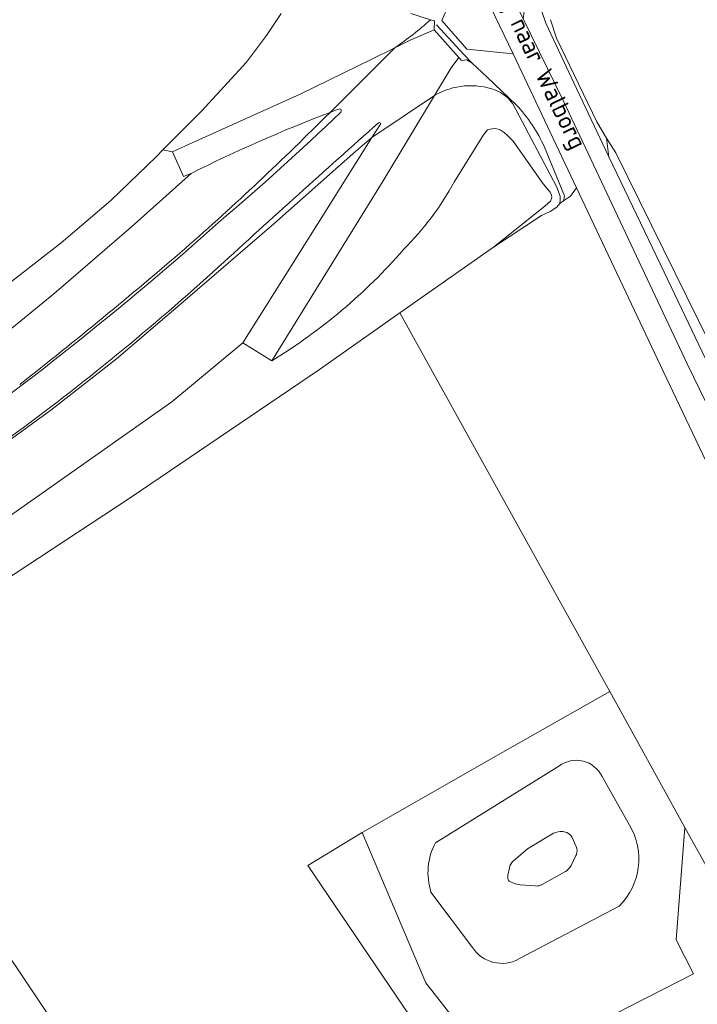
# Model space of a CAD drawing. Extents: x 184422 to 188298, y 343471 to 350189.
# Tile 80 of 256: x 185480 to 185549, y 348003 to 348102. Entities that reach past the tile are written whole.
import ezdxf
from ezdxf.enums import TextEntityAlignment as Align

# ---------------------------------------------------------------- set-up
doc = ezdxf.new("R2010")
doc.units = 0
for name, color, linetype, lineweight in [('B-WA-GR-BOUWLAND-GV', 252, 'Continuous', 13), ('B-WA-GR-GRAS-GV', 252, 'Continuous', 13), ('B-WA-GW-TALUD_KRUIN-G', 252, 'Continuous', 18), ('B-WA-IE-TERREINAFSCHEIDING_KUNSTMATIG_HEKWERK-G', 252, 'IE-TERREINAFSCHEIDING-KUNSTMATIG', 18), ('B-WA-OG-TERREIN_ERF-GV', 252, 'Continuous', 18), ('B-WA-OG-TOPOGRAFIE-T18', 252, 'Continuous', 18), ('B-WA-OG-WATER_MEER-GV', 252, 'Continuous', 18), ('B-WA-OG-WATER_SLOOT-GV', 252, 'Continuous', 18), ('B-WA-OG-WEG-GV', 252, 'Continuous', 18), ('B-WA-VH-ONVERHARD-GV', 252, 'Continuous', 18), ('B-WA-VH-VERHARDING_ASFALT-GV', 252, 'Continuous', 18), ('B-WA-VH-VERHARDING_BETONSTRAATSTEEN-GV', 252, 'Continuous', 18)]:
    doc.layers.add(name, color=color, linetype=linetype, lineweight=lineweight)
doc.styles.add('NLCS-ISO-M1000-T18', font='NLCS-ISO.ttf', dxfattribs={"height": 1.8})
doc.linetypes.add('IE-TERREINAFSCHEIDING-KUNSTMATIG', pattern='A,4,[82,NLCS.SHX,S=0.75,R=90,X=0,Y=0],4,-2', length=10)

msp = doc.modelspace()

# ---------------------------------------------------------------- linework, layer by layer
at = {"layer": 'B-WA-GR-BOUWLAND-GV', "flags": 128}
for points in [[(185321.157, 347973.359), (185324.967, 347970.153), (185342.418, 347982.396), (185346.679, 347985.385), (185421.441, 348034.845), (185432.441, 348042.491), (185448.714, 348053.68), (185459.345, 348060.99), (185467.098, 348066.518), (185477.49, 348074.027), (185484.661, 348079.593), (185489.691, 348083.865), (185494.289, 348088.321), (185494.946, 348088.981), (185498.861, 348092.905), (185503.4, 348097.853), (185505.414, 348100.553), (185506.908, 348102.79)], [(185321.157, 347973.359), (185324.967, 347970.153), (185342.418, 347982.396), (185346.679, 347985.385), (185421.441, 348034.845), (185432.441, 348042.491), (185448.714, 348053.68), (185459.345, 348060.99), (185467.098, 348066.518), (185477.49, 348074.027), (185484.661, 348079.593), (185489.691, 348083.865), (185494.289, 348088.321), (185494.946, 348088.981), (185498.861, 348092.905), (185503.4, 348097.853), (185505.414, 348100.553), (185506.908, 348102.79)], [(185321.157, 347973.359), (185324.967, 347970.153), (185342.418, 347982.396), (185346.679, 347985.385), (185421.441, 348034.845), (185432.441, 348042.491), (185448.714, 348053.68), (185459.345, 348060.99), (185467.098, 348066.518), (185477.49, 348074.027), (185484.661, 348079.593), (185489.691, 348083.865), (185494.289, 348088.321), (185494.946, 348088.981), (185498.861, 348092.905), (185503.4, 348097.853), (185505.414, 348100.553), (185506.908, 348102.79)], [(185522.501, 348018.899), (185534.984, 348026.653)], [(185522.501, 348018.899), (185534.984, 348026.653)], [(185522.501, 348018.899), (185534.984, 348026.653)], [(185539.346, 348025.584), (185542.128, 348020.682)], [(185539.346, 348025.584), (185542.128, 348020.682)], [(185539.346, 348025.584), (185542.128, 348020.682)], [(185526.261, 348008.293), (185522.049, 348013.908)], [(185526.261, 348008.293), (185522.049, 348013.908)], [(185526.261, 348008.293), (185522.049, 348013.908)], [(185541.076, 348012.482), (185530.923, 348007.135)], [(185541.076, 348012.482), (185530.923, 348007.135)], [(185541.076, 348012.482), (185530.923, 348007.135)]]:
    msp.add_lwpolyline(points, dxfattribs=at)
msp.add_lwpolyline([(185529.301, 348028.047), (185515.087, 348019.946), (185521.523, 348004.728), (185525.96, 347999.024), (185529.41, 347998.859), (185532.879, 347997.598), (185548.596, 348005.62), (185546.831, 348009.078), (185547.727, 348020.45), (185540.116, 348034.195)], close=True, dxfattribs=at)
msp.add_lwpolyline([(185529.301, 348028.047), (185515.087, 348019.946), (185521.523, 348004.728), (185525.96, 347999.024), (185529.41, 347998.859), (185532.879, 347997.598), (185548.596, 348005.62), (185546.831, 348009.078), (185547.727, 348020.45), (185540.116, 348034.195)], close=True, dxfattribs=at)
msp.add_lwpolyline([(185529.301, 348028.047), (185515.087, 348019.946), (185521.523, 348004.728), (185525.96, 347999.024), (185529.41, 347998.859), (185532.879, 347997.598), (185548.596, 348005.62), (185546.831, 348009.078), (185547.727, 348020.45), (185540.116, 348034.195)], close=True, dxfattribs=at)
at = {"layer": 'B-WA-GR-BOUWLAND-GV'}
for points in [[(185534.984, 348026.653, -0.475123), (185539.346, 348025.584)], [(185534.984, 348026.653, -0.475123), (185539.346, 348025.584)], [(185534.984, 348026.653, -0.475123), (185539.346, 348025.584)], [(185542.128, 348020.682, -0.343678), (185541.076, 348012.482)], [(185542.128, 348020.682, -0.343678), (185541.076, 348012.482)], [(185542.128, 348020.682, -0.343678), (185541.076, 348012.482)], [(185522.049, 348013.908, -0.202489), (185522.501, 348018.899)], [(185522.049, 348013.908, -0.202489), (185522.501, 348018.899)], [(185522.049, 348013.908, -0.202489), (185522.501, 348018.899)], [(185530.923, 348007.135, -0.393643), (185526.261, 348008.293)], [(185530.923, 348007.135, -0.393643), (185526.261, 348008.293)], [(185530.923, 348007.135, -0.393643), (185526.261, 348008.293)]]:
    msp.add_lwpolyline(points, format="xyb", dxfattribs=at)
at = {"layer": 'B-WA-GR-GRAS-GV', "flags": 128}
for points in [[(185533.511, 348089.273), (185535.541, 348084.325), (185535.501, 348084.121), (185535.455, 348083.82), (185536.147, 348084.294), (185536.761, 348085.139), (185533.533, 348091.979), (185530.363, 348098.716), (185525.664, 348099.184), (185523.142, 348102.078), (185523.615, 348103.161), (185522.706, 348103.265), (185509.647, 348104.265), (185510.496, 348107.037), (185522.599, 348106.662)], [(185533.511, 348089.273), (185535.541, 348084.325), (185535.501, 348084.121), (185535.455, 348083.82), (185536.147, 348084.294), (185536.761, 348085.139), (185533.533, 348091.979), (185530.363, 348098.716), (185525.664, 348099.184), (185523.142, 348102.078), (185523.615, 348103.161), (185522.706, 348103.265), (185509.647, 348104.265), (185510.496, 348107.037), (185522.599, 348106.662)], [(185533.511, 348089.273), (185535.541, 348084.325), (185535.501, 348084.121), (185535.455, 348083.82), (185536.147, 348084.294), (185536.761, 348085.139), (185533.533, 348091.979), (185530.363, 348098.716), (185525.664, 348099.184), (185523.142, 348102.078), (185523.615, 348103.161), (185522.706, 348103.265), (185509.647, 348104.265), (185510.496, 348107.037), (185522.599, 348106.662)], [(185532.852, 348104.189), (185533.666, 348101.803), (185536.75, 348095.208), (185540.032, 348088.267)], [(185532.852, 348104.189), (185533.666, 348101.803), (185536.75, 348095.208), (185540.032, 348088.267)], [(185532.852, 348104.189), (185533.666, 348101.803), (185536.75, 348095.208), (185540.032, 348088.267)], [(185506.908, 348102.79), (185505.414, 348100.553), (185503.4, 348097.853), (185498.861, 348092.905), (185494.946, 348088.981), (185495.912, 348088.78), (185497.24, 348089.406), (185508.81, 348094.613), (185516.067, 348098.17), (185518.381, 348099.304)], [(185506.908, 348102.79), (185505.414, 348100.553), (185503.4, 348097.853), (185498.861, 348092.905), (185494.946, 348088.981), (185495.912, 348088.78), (185497.24, 348089.406), (185508.81, 348094.613), (185516.067, 348098.17), (185518.381, 348099.304)], [(185506.908, 348102.79), (185505.414, 348100.553), (185503.4, 348097.853), (185498.861, 348092.905), (185494.946, 348088.981), (185495.912, 348088.78), (185497.24, 348089.406), (185508.81, 348094.613), (185516.067, 348098.17), (185518.381, 348099.304)], [(185520.022, 348102.766), (185522.005, 348102.156), (185522.408, 348102.032), (185522.372, 348101.138), (185524.875, 348098.332), (185525.136, 348098.04), (185525.658, 348098.091), (185526.216, 348097.761)], [(185520.022, 348102.766), (185522.005, 348102.156), (185522.408, 348102.032), (185522.372, 348101.138), (185524.875, 348098.332), (185525.136, 348098.04), (185525.658, 348098.091), (185526.216, 348097.761)], [(185520.022, 348102.766), (185522.005, 348102.156), (185522.408, 348102.032), (185522.372, 348101.138), (185524.875, 348098.332), (185525.136, 348098.04), (185525.658, 348098.091), (185526.216, 348097.761)], [(185540.032, 348088.267), (185539.786, 348090.171), (185538.821, 348091.833), (185534.737, 348100.271), (185534.129, 348102.157)], [(185534.129, 348102.157), (185534.737, 348100.271), (185538.821, 348091.833), (185539.786, 348090.171), (185540.74, 348088.684), (185557.52, 348054.621), (185575.782, 348062.764), (185583.98, 348042.114), (185590.357, 348024.732), (185594.562, 348026.162), (185611.636, 348032.622), (185612.985, 348033.077), (185621.875, 348036.072)], [(185540.032, 348088.267), (185539.786, 348090.171), (185538.821, 348091.833), (185534.737, 348100.271), (185534.129, 348102.157)], [(185534.129, 348102.157), (185534.737, 348100.271), (185538.821, 348091.833), (185539.786, 348090.171), (185540.74, 348088.684), (185557.52, 348054.621), (185575.782, 348062.764), (185583.98, 348042.114), (185590.357, 348024.732), (185594.562, 348026.162), (185611.636, 348032.622), (185612.985, 348033.077), (185621.875, 348036.072)], [(185540.032, 348088.267), (185539.786, 348090.171), (185538.821, 348091.833), (185534.737, 348100.271), (185534.129, 348102.157)], [(185534.129, 348102.157), (185534.737, 348100.271), (185538.821, 348091.833), (185539.786, 348090.171), (185540.74, 348088.684), (185557.52, 348054.621), (185575.782, 348062.764), (185583.98, 348042.114), (185590.357, 348024.732), (185594.562, 348026.162), (185611.636, 348032.622), (185612.985, 348033.077), (185621.875, 348036.072)], [(185526.216, 348097.761), (185527.723, 348096.336), (185530.666, 348093.552)], [(185526.216, 348097.761), (185527.723, 348096.336), (185530.666, 348093.552)], [(185526.216, 348097.761), (185527.723, 348096.336), (185530.666, 348093.552)], [(185528.373, 348079.154), (185533.234, 348082.358), (185534.083, 348082.76), (185534.777, 348083.198), (185535.083, 348083.565), (185535.117, 348083.905), (185535.113, 348084.313), (185534.749, 348085.265), (185530.335, 348093.63), (185529.824, 348094.241), (185529.083, 348094.803), (185528.579, 348095.032)], [(185528.373, 348079.154), (185533.234, 348082.358), (185534.083, 348082.76), (185534.777, 348083.198), (185535.083, 348083.565), (185535.117, 348083.905), (185535.113, 348084.313), (185534.749, 348085.265), (185530.335, 348093.63), (185529.824, 348094.241), (185529.083, 348094.803), (185528.579, 348095.032)], [(185528.373, 348079.154), (185533.234, 348082.358), (185534.083, 348082.76), (185534.777, 348083.198), (185535.083, 348083.565), (185535.117, 348083.905), (185535.113, 348084.313), (185534.749, 348085.265), (185530.335, 348093.63), (185529.824, 348094.241), (185529.083, 348094.803), (185528.579, 348095.032)], [(185522.414, 348094.5), (185517.209, 348085.838), (185505.954, 348067.655)], [(185522.414, 348094.5), (185517.209, 348085.838), (185505.954, 348067.655)], [(185522.414, 348094.5), (185517.209, 348085.838), (185505.954, 348067.655)], [(185410.449, 348000.535), (185436.246, 348017.357), (185437.167, 348017.963), (185461.542, 348033.996), (185491.628, 348053.785), (185510.781, 348066.781), (185518.907, 348072.496), (185528.373, 348079.154), (185533.553, 348083.276), (185534.125, 348083.809), (185534.224, 348084.056), (185534.254, 348084.207), (185534.23, 348084.412), (185534.098, 348084.7), (185533.404, 348085.541), (185530.347, 348089.852), (185529.802, 348090.414), (185529.443, 348090.738), (185529.037, 348091.002), (185528.572, 348091.134), (185528.227, 348091.126), (185527.777, 348090.999), (185527.367, 348090.494), (185524.435, 348085.792)], [(185410.449, 348000.535), (185436.246, 348017.357), (185437.167, 348017.963), (185461.542, 348033.996), (185491.628, 348053.785), (185510.781, 348066.781), (185518.907, 348072.496), (185528.373, 348079.154), (185533.553, 348083.276), (185534.125, 348083.809), (185534.224, 348084.056), (185534.254, 348084.207), (185534.23, 348084.412), (185534.098, 348084.7), (185533.404, 348085.541), (185530.347, 348089.852), (185529.802, 348090.414), (185529.443, 348090.738), (185529.037, 348091.002), (185528.572, 348091.134), (185528.227, 348091.126), (185527.777, 348090.999), (185527.367, 348090.494), (185524.435, 348085.792)], [(185410.449, 348000.535), (185436.246, 348017.357), (185437.167, 348017.963), (185461.542, 348033.996), (185491.628, 348053.785), (185510.781, 348066.781), (185518.907, 348072.496), (185528.373, 348079.154), (185533.553, 348083.276), (185534.125, 348083.809), (185534.224, 348084.056), (185534.254, 348084.207), (185534.23, 348084.412), (185534.098, 348084.7), (185533.404, 348085.541), (185530.347, 348089.852), (185529.802, 348090.414), (185529.443, 348090.738), (185529.037, 348091.002), (185528.572, 348091.134), (185528.227, 348091.126), (185527.777, 348090.999), (185527.367, 348090.494), (185524.435, 348085.792)], [(185524.435, 348085.792), (185527.367, 348090.494), (185527.777, 348090.999), (185528.227, 348091.126), (185528.572, 348091.134), (185529.037, 348091.002), (185529.443, 348090.738), (185529.802, 348090.414), (185530.347, 348089.852), (185533.404, 348085.541), (185534.098, 348084.7), (185534.23, 348084.412), (185534.254, 348084.207), (185534.224, 348084.056), (185534.125, 348083.809), (185533.553, 348083.276), (185528.373, 348079.154)], [(185524.435, 348085.792), (185527.367, 348090.494), (185527.777, 348090.999), (185528.227, 348091.126), (185528.572, 348091.134), (185529.037, 348091.002), (185529.443, 348090.738), (185529.802, 348090.414), (185530.347, 348089.852), (185533.404, 348085.541), (185534.098, 348084.7), (185534.23, 348084.412), (185534.254, 348084.207), (185534.224, 348084.056), (185534.125, 348083.809), (185533.553, 348083.276), (185528.373, 348079.154)], [(185524.435, 348085.792), (185527.367, 348090.494), (185527.777, 348090.999), (185528.227, 348091.126), (185528.572, 348091.134), (185529.037, 348091.002), (185529.443, 348090.738), (185529.802, 348090.414), (185530.347, 348089.852), (185533.404, 348085.541), (185534.098, 348084.7), (185534.23, 348084.412), (185534.254, 348084.207), (185534.224, 348084.056), (185534.125, 348083.809), (185533.553, 348083.276), (185528.373, 348079.154)], [(185337.331, 347964.322), (185354.676, 347969.213), (185359.524, 347972.314), (185375.682, 347982.427), (185416.338, 348010.386), (185458.788, 348037.447), (185478.243, 348051.114), (185495.841, 348063.49), (185503.031, 348069.461), (185511.142, 348082.379), (185516.08, 348090.244), (185514.167, 348088.612)], [(185337.331, 347964.322), (185354.676, 347969.213), (185359.524, 347972.314), (185375.682, 347982.427), (185416.338, 348010.386), (185458.788, 348037.447), (185478.243, 348051.114), (185495.841, 348063.49), (185503.031, 348069.461), (185511.142, 348082.379), (185516.08, 348090.244), (185514.167, 348088.612)], [(185337.331, 347964.322), (185354.676, 347969.213), (185359.524, 347972.314), (185375.682, 347982.427), (185416.338, 348010.386), (185458.788, 348037.447), (185478.243, 348051.114), (185495.841, 348063.49), (185503.031, 348069.461), (185511.142, 348082.379), (185516.08, 348090.244), (185514.167, 348088.612)], [(185497.788, 348086.596), (185497.027, 348086.288), (185495.912, 348088.78), (185494.946, 348088.981), (185494.289, 348088.321), (185489.691, 348083.865), (185484.661, 348079.593), (185477.49, 348074.027), (185467.098, 348066.518), (185459.345, 348060.99), (185448.714, 348053.68), (185432.441, 348042.491), (185421.441, 348034.845), (185346.679, 347985.385), (185342.418, 347982.396), (185341.79, 347980.618), (185343.8, 347978.958), (185337.584, 347971.076), (185341.748, 347975.675)], [(185497.788, 348086.596), (185497.027, 348086.288), (185495.912, 348088.78), (185494.946, 348088.981), (185494.289, 348088.321), (185489.691, 348083.865), (185484.661, 348079.593), (185477.49, 348074.027), (185467.098, 348066.518), (185459.345, 348060.99), (185448.714, 348053.68), (185432.441, 348042.491), (185421.441, 348034.845), (185346.679, 347985.385), (185342.418, 347982.396), (185341.79, 347980.618), (185343.8, 347978.958), (185337.584, 347971.076), (185341.748, 347975.675)], [(185497.788, 348086.596), (185497.027, 348086.288), (185495.912, 348088.78), (185494.946, 348088.981), (185494.289, 348088.321), (185489.691, 348083.865), (185484.661, 348079.593), (185477.49, 348074.027), (185467.098, 348066.518), (185459.345, 348060.99), (185448.714, 348053.68), (185432.441, 348042.491), (185421.441, 348034.845), (185346.679, 347985.385), (185342.418, 347982.396), (185341.79, 347980.618), (185343.8, 347978.958), (185337.584, 347971.076), (185341.748, 347975.675)], [(185514.167, 348088.612), (185506.157, 348081.503), (185497.189, 348073.773), (185490.266, 348067.835), (185483.598, 348062.656), (185476.653, 348057.581), (185435.904, 348029.335), (185408.395, 348010.78), (185396.872, 348003.442), (185371.309, 347987.164), (185366.549, 347983.822), (185354.036, 347975.862), (185350.62, 347973.567), (185337.359, 347965.431), (185336.841, 347965.123)], [(185514.167, 348088.612), (185506.157, 348081.503), (185497.189, 348073.773), (185490.266, 348067.835), (185483.598, 348062.656), (185476.653, 348057.581), (185435.904, 348029.335), (185408.395, 348010.78), (185396.872, 348003.442), (185371.309, 347987.164), (185366.549, 347983.822), (185354.036, 347975.862), (185350.62, 347973.567), (185337.359, 347965.431), (185336.841, 347965.123)], [(185514.167, 348088.612), (185506.157, 348081.503), (185497.189, 348073.773), (185490.266, 348067.835), (185483.598, 348062.656), (185476.653, 348057.581), (185435.904, 348029.335), (185408.395, 348010.78), (185396.872, 348003.442), (185371.309, 347987.164), (185366.549, 347983.822), (185354.036, 347975.862), (185350.62, 347973.567), (185337.359, 347965.431), (185336.841, 347965.123)], [(185497.788, 348086.596), (185491.756, 348081.205), (185483.929, 348074.435), (185476.305, 348068.224), (185471.357, 348064.32), (185464.279, 348059.039), (185455.461, 348052.754), (185451.002, 348049.703)], [(185451.002, 348049.703), (185455.461, 348052.754), (185464.279, 348059.039), (185471.357, 348064.32), (185476.305, 348068.224), (185483.929, 348074.435), (185491.756, 348081.205), (185497.788, 348086.596)], [(185497.788, 348086.596), (185491.756, 348081.205), (185483.929, 348074.435), (185476.305, 348068.224), (185471.357, 348064.32), (185464.279, 348059.039), (185455.461, 348052.754), (185451.002, 348049.703)], [(185451.002, 348049.703), (185455.461, 348052.754), (185464.279, 348059.039), (185471.357, 348064.32), (185476.305, 348068.224), (185483.929, 348074.435), (185491.756, 348081.205), (185497.788, 348086.596)], [(185497.788, 348086.596), (185491.756, 348081.205), (185483.929, 348074.435), (185476.305, 348068.224), (185471.357, 348064.32), (185464.279, 348059.039), (185455.461, 348052.754), (185451.002, 348049.703)], [(185451.002, 348049.703), (185455.461, 348052.754), (185464.279, 348059.039), (185471.357, 348064.32), (185476.305, 348068.224), (185483.929, 348074.435), (185491.756, 348081.205), (185497.788, 348086.596)], [(185505.954, 348067.655), (185503.031, 348069.461), (185495.841, 348063.49), (185478.243, 348051.114), (185458.788, 348037.447), (185416.338, 348010.386), (185375.682, 347982.427), (185359.524, 347972.314), (185354.676, 347969.213), (185356.62, 347969.761), (185357.739, 347967.135), (185355.132, 347964.72), (185340.481, 347955.905), (185331.117, 347949.043), (185330.031, 347947.571)], [(185505.954, 348067.655), (185503.031, 348069.461), (185495.841, 348063.49), (185478.243, 348051.114), (185458.788, 348037.447), (185416.338, 348010.386), (185375.682, 347982.427), (185359.524, 347972.314), (185354.676, 347969.213), (185356.62, 347969.761), (185357.739, 347967.135), (185355.132, 347964.72), (185340.481, 347955.905), (185331.117, 347949.043), (185330.031, 347947.571)], [(185505.954, 348067.655), (185503.031, 348069.461), (185495.841, 348063.49), (185478.243, 348051.114), (185458.788, 348037.447), (185416.338, 348010.386), (185375.682, 347982.427), (185359.524, 347972.314), (185354.676, 347969.213), (185356.62, 347969.761), (185357.739, 347967.135), (185355.132, 347964.72), (185340.481, 347955.905), (185331.117, 347949.043), (185330.031, 347947.571)]]:
    msp.add_lwpolyline(points, dxfattribs=at)
at = {"layer": 'B-WA-GR-GRAS-GV'}
for points in [[(185518.381, 348099.304, 0.033859), (185522.005, 348102.156)], [(185518.381, 348099.304, 0.033859), (185522.005, 348102.156)], [(185518.381, 348099.304, 0.033859), (185522.005, 348102.156)], [(185528.579, 348095.032, 0.221533), (185522.414, 348094.5)], [(185528.579, 348095.032, 0.221533), (185522.414, 348094.5)], [(185528.579, 348095.032, 0.221533), (185522.414, 348094.5)], [(185530.666, 348093.552, -0.08458), (185533.511, 348089.273)], [(185530.666, 348093.552, -0.08458), (185533.511, 348089.273)], [(185530.666, 348093.552, -0.08458), (185533.511, 348089.273)], [(185497.165, 348078.986, 0.016585), (185511.844, 348092.781)], [(185497.165, 348078.986, 0.016585), (185511.844, 348092.781)], [(185497.165, 348078.986, 0.016585), (185511.844, 348092.781)], [(185511.844, 348092.781, 0.024826), (185497.788, 348086.596)], [(185511.844, 348092.781, 0.024826), (185497.788, 348086.596)], [(185511.844, 348092.781, 0.024826), (185497.788, 348086.596)], [(185524.435, 348085.792, -0.069892), (185519.27, 348078.892)], [(185519.27, 348078.892, 0.069892), (185524.435, 348085.792)], [(185524.435, 348085.792, -0.069892), (185519.27, 348078.892)], [(185519.27, 348078.892, 0.069892), (185524.435, 348085.792)], [(185524.435, 348085.792, -0.069892), (185519.27, 348078.892)], [(185519.27, 348078.892, 0.069892), (185524.435, 348085.792)], [(185480.466, 348065.252, 0.011496), (185497.165, 348078.986)], [(185480.466, 348065.252, 0.011496), (185497.165, 348078.986)], [(185480.466, 348065.252, 0.011496), (185497.165, 348078.986)], [(185519.27, 348078.892, -0.076427), (185505.954, 348067.655)], [(185505.954, 348067.655, 0.076427), (185519.27, 348078.892)], [(185519.27, 348078.892, -0.076427), (185505.954, 348067.655)], [(185505.954, 348067.655, 0.076427), (185519.27, 348078.892)], [(185519.27, 348078.892, -0.076427), (185505.954, 348067.655)], [(185505.954, 348067.655, 0.076427), (185519.27, 348078.892)]]:
    msp.add_lwpolyline(points, format="xyb", dxfattribs=at)
at = {"layer": 'B-WA-GR-GRAS-GV', "flags": 128}
for points in [[(185539.786, 348090.171), (185540.032, 348088.267), (185545.633, 348076.623), (185565.861, 348034.131), (185567.275, 348034.819), (185557.52, 348054.621), (185540.74, 348088.684)], [(185539.786, 348090.171), (185540.032, 348088.267), (185545.633, 348076.623), (185565.861, 348034.131), (185567.275, 348034.819), (185557.52, 348054.621), (185540.74, 348088.684)], [(185539.786, 348090.171), (185540.032, 348088.267), (185545.633, 348076.623), (185565.861, 348034.131), (185567.275, 348034.819), (185557.52, 348054.621), (185540.74, 348088.684)], [(185461.542, 348033.996), (185488.6, 347993.654), (185493.097, 347996.671), (185494.974, 347993.66), (185501.428, 347983.303), (185501.779, 347982.74), (185522.645, 347997.343), (185509.583, 348016.594), (185515.087, 348019.946), (185529.301, 348028.047), (185540.116, 348034.195), (185518.907, 348072.496), (185510.781, 348066.781), (185491.628, 348053.785)], [(185461.542, 348033.996), (185488.6, 347993.654), (185493.097, 347996.671), (185494.974, 347993.66), (185501.428, 347983.303), (185501.779, 347982.74), (185522.645, 347997.343), (185509.583, 348016.594), (185515.087, 348019.946), (185529.301, 348028.047), (185540.116, 348034.195), (185518.907, 348072.496), (185510.781, 348066.781), (185491.628, 348053.785)], [(185461.542, 348033.996), (185488.6, 347993.654), (185493.097, 347996.671), (185494.974, 347993.66), (185501.428, 347983.303), (185501.779, 347982.74), (185522.645, 347997.343), (185509.583, 348016.594), (185515.087, 348019.946), (185529.301, 348028.047), (185540.116, 348034.195), (185518.907, 348072.496), (185510.781, 348066.781), (185491.628, 348053.785)]]:
    msp.add_lwpolyline(points, close=True, dxfattribs=at)
at = {"layer": 'B-WA-GW-TALUD_KRUIN-G'}
for points in [[(185518.381, 348099.304, 0.033859), (185522.005, 348102.156)], [(185518.381, 348099.304, 0.033859), (185522.005, 348102.156)], [(185518.381, 348099.304, 0.033859), (185522.005, 348102.156)], [(185528.579, 348095.032, 0.221533), (185522.414, 348094.5)], [(185528.579, 348095.032, 0.221533), (185522.414, 348094.5)], [(185528.579, 348095.032, 0.221533), (185522.414, 348094.5)], [(185497.165, 348078.986, 0.016585), (185511.844, 348092.781)], [(185497.165, 348078.986, 0.016585), (185511.844, 348092.781)], [(185497.165, 348078.986, 0.016585), (185511.844, 348092.781)], [(185480.466, 348065.252, 0.011496), (185497.165, 348078.986)], [(185480.466, 348065.252, 0.011496), (185497.165, 348078.986)], [(185480.466, 348065.252, 0.011496), (185497.165, 348078.986)]]:
    msp.add_lwpolyline(points, format="xyb", dxfattribs=at)
at = {"layer": 'B-WA-GW-TALUD_KRUIN-G', "flags": 128}
for points in [[(185535.083, 348083.565), (185535.117, 348083.905), (185535.113, 348084.313), (185534.749, 348085.265), (185530.335, 348093.63), (185529.824, 348094.241), (185529.083, 348094.803), (185528.579, 348095.032)], [(185535.083, 348083.565), (185535.117, 348083.905), (185535.113, 348084.313), (185534.749, 348085.265), (185530.335, 348093.63), (185529.824, 348094.241), (185529.083, 348094.803), (185528.579, 348095.032)], [(185535.083, 348083.565), (185535.117, 348083.905), (185535.113, 348084.313), (185534.749, 348085.265), (185530.335, 348093.63), (185529.824, 348094.241), (185529.083, 348094.803), (185528.579, 348095.032)], [(185516.08, 348090.244), (185514.167, 348088.612), (185506.157, 348081.503), (185497.189, 348073.773), (185490.266, 348067.835), (185483.598, 348062.656), (185476.653, 348057.581), (185435.904, 348029.335), (185408.395, 348010.78), (185396.872, 348003.442), (185371.309, 347987.164), (185366.549, 347983.822), (185354.036, 347975.862), (185350.62, 347973.567)], [(185516.08, 348090.244), (185514.167, 348088.612), (185506.157, 348081.503), (185497.189, 348073.773), (185490.266, 348067.835), (185483.598, 348062.656), (185476.653, 348057.581), (185435.904, 348029.335), (185408.395, 348010.78), (185396.872, 348003.442), (185371.309, 347987.164), (185366.549, 347983.822), (185354.036, 347975.862), (185350.62, 347973.567)], [(185516.08, 348090.244), (185514.167, 348088.612), (185506.157, 348081.503), (185497.189, 348073.773), (185490.266, 348067.835), (185483.598, 348062.656), (185476.653, 348057.581), (185435.904, 348029.335), (185408.395, 348010.78), (185396.872, 348003.442), (185371.309, 347987.164), (185366.549, 347983.822), (185354.036, 347975.862), (185350.62, 347973.567)]]:
    msp.add_lwpolyline(points, dxfattribs=at)
at = {"layer": 'B-WA-IE-TERREINAFSCHEIDING_KUNSTMATIG_HEKWERK-G', "flags": 128}
for points in [[(185506.908, 348102.79), (185505.414, 348100.553)], [(185506.908, 348102.79), (185505.414, 348100.553)], [(185506.908, 348102.79), (185505.414, 348100.553)], [(185522.372, 348101.138), (185522.408, 348102.032)], [(185522.372, 348101.138), (185522.408, 348102.032)], [(185522.372, 348101.138), (185522.408, 348102.032)], [(185524.875, 348098.332), (185522.372, 348101.138)], [(185524.875, 348098.332), (185522.372, 348101.138)], [(185524.875, 348098.332), (185522.372, 348101.138)], [(185522.598, 348101.644), (185525.352, 348098.626), (185526.216, 348097.761)], [(185522.598, 348101.644), (185525.352, 348098.626), (185526.216, 348097.761)], [(185522.598, 348101.644), (185525.352, 348098.626), (185526.216, 348097.761)], [(185505.414, 348100.553), (185503.4, 348097.853)], [(185505.414, 348100.553), (185503.4, 348097.853)], [(185505.414, 348100.553), (185503.4, 348097.853)], [(185503.4, 348097.853), (185498.861, 348092.905)], [(185503.4, 348097.853), (185498.861, 348092.905)], [(185503.4, 348097.853), (185498.861, 348092.905)], [(185525.136, 348098.04), (185524.875, 348098.332)], [(185525.136, 348098.04), (185524.875, 348098.332)], [(185525.136, 348098.04), (185524.875, 348098.332)], [(185525.658, 348098.091), (185525.136, 348098.04)], [(185525.658, 348098.091), (185525.136, 348098.04)], [(185525.658, 348098.091), (185525.136, 348098.04)], [(185498.861, 348092.905), (185494.946, 348088.981)], [(185498.861, 348092.905), (185494.946, 348088.981)], [(185498.861, 348092.905), (185494.946, 348088.981)], [(185494.946, 348088.981), (185494.289, 348088.321)], [(185494.946, 348088.981), (185494.289, 348088.321)], [(185494.946, 348088.981), (185494.289, 348088.321)], [(185494.289, 348088.321), (185489.691, 348083.865)], [(185494.289, 348088.321), (185489.691, 348083.865)], [(185494.289, 348088.321), (185489.691, 348083.865)], [(185489.691, 348083.865), (185484.661, 348079.593)], [(185489.691, 348083.865), (185484.661, 348079.593)], [(185489.691, 348083.865), (185484.661, 348079.593)], [(185484.661, 348079.593), (185477.49, 348074.027)], [(185484.661, 348079.593), (185477.49, 348074.027)], [(185484.661, 348079.593), (185477.49, 348074.027)]]:
    msp.add_lwpolyline(points, dxfattribs=at)
at = {"layer": 'B-WA-OG-TERREIN_ERF-GV', "flags": 128}
msp.add_lwpolyline([(185528.373, 348079.154), (185518.907, 348072.496), (185540.116, 348034.195), (185547.727, 348020.45), (185555.683, 348006.082), (185553.738, 348004.724), (185557.436, 348006.584), (185557.702, 348005.905), (185561.524, 348008.113), (185562.542, 348008.701), (185566.285, 348010.864), (185570.069, 348012.88), (185570.873, 348013.308), (185545.816, 348065.949), (185536.761, 348085.139), (185536.147, 348084.294), (185535.455, 348083.82), (185535.083, 348083.565), (185534.777, 348083.198), (185534.083, 348082.76), (185533.234, 348082.358)], close=True, dxfattribs=at)
msp.add_lwpolyline([(185528.373, 348079.154), (185518.907, 348072.496), (185540.116, 348034.195), (185547.727, 348020.45), (185555.683, 348006.082), (185553.738, 348004.724), (185557.436, 348006.584), (185557.702, 348005.905), (185561.524, 348008.113), (185562.542, 348008.701), (185566.285, 348010.864), (185570.069, 348012.88), (185570.873, 348013.308), (185545.816, 348065.949), (185536.761, 348085.139), (185536.147, 348084.294), (185535.455, 348083.82), (185535.083, 348083.565), (185534.777, 348083.198), (185534.083, 348082.76), (185533.234, 348082.358)], close=True, dxfattribs=at)
msp.add_lwpolyline([(185528.373, 348079.154), (185518.907, 348072.496), (185540.116, 348034.195), (185547.727, 348020.45), (185555.683, 348006.082), (185553.738, 348004.724), (185557.436, 348006.584), (185557.702, 348005.905), (185561.524, 348008.113), (185562.542, 348008.701), (185566.285, 348010.864), (185570.069, 348012.88), (185570.873, 348013.308), (185545.816, 348065.949), (185536.761, 348085.139), (185536.147, 348084.294), (185535.455, 348083.82), (185535.083, 348083.565), (185534.777, 348083.198), (185534.083, 348082.76), (185533.234, 348082.358)], close=True, dxfattribs=at)
for points in [[(185488.6, 347993.654), (185461.542, 348033.996), (185437.167, 348017.963), (185470.02, 347968.735)], [(185488.6, 347993.654), (185461.542, 348033.996), (185437.167, 348017.963), (185470.02, 347968.735)], [(185488.6, 347993.654), (185461.542, 348033.996), (185437.167, 348017.963), (185470.02, 347968.735)], [(185555.683, 348006.082), (185547.727, 348020.45), (185546.831, 348009.078), (185548.596, 348005.62), (185532.879, 347997.598)], [(185555.683, 348006.082), (185547.727, 348020.45), (185546.831, 348009.078), (185548.596, 348005.62), (185532.879, 347997.598)], [(185555.683, 348006.082), (185547.727, 348020.45), (185546.831, 348009.078), (185548.596, 348005.62), (185532.879, 347997.598)], [(185525.96, 347999.024), (185521.523, 348004.728), (185515.087, 348019.946), (185509.583, 348016.594), (185522.645, 347997.343)], [(185525.96, 347999.024), (185521.523, 348004.728), (185515.087, 348019.946), (185509.583, 348016.594), (185522.645, 347997.343)], [(185525.96, 347999.024), (185521.523, 348004.728), (185515.087, 348019.946), (185509.583, 348016.594), (185522.645, 347997.343)]]:
    msp.add_lwpolyline(points, dxfattribs=at)
at = {"layer": 'B-WA-OG-WATER_MEER-GV', "flags": 128}
for points in [[(185534.45, 348019.867), (185531.817, 348018.281), (185530.345, 348017.035)], [(185534.45, 348019.867), (185531.817, 348018.281), (185530.345, 348017.035)], [(185534.45, 348019.867), (185531.817, 348018.281), (185530.345, 348017.035)], [(185535.78, 348019.928), (185535.375, 348020.028)], [(185535.78, 348019.928), (185535.375, 348020.028)], [(185535.78, 348019.928), (185535.375, 348020.028)], [(185536.74, 348018.52), (185536.706, 348018.593), (185536.317, 348019.429)], [(185536.74, 348018.52), (185536.706, 348018.593), (185536.317, 348019.429)], [(185536.74, 348018.52), (185536.706, 348018.593), (185536.317, 348019.429)], [(185536.212, 348016.579), (185536.694, 348017.594), (185536.744, 348017.698)], [(185536.212, 348016.579), (185536.694, 348017.594), (185536.744, 348017.698)], [(185536.212, 348016.579), (185536.694, 348017.594), (185536.744, 348017.698)], [(185529.969, 348016.37), (185529.833, 348015.617), (185529.809, 348015.486)], [(185529.969, 348016.37), (185529.833, 348015.617), (185529.809, 348015.486)], [(185529.969, 348016.37), (185529.833, 348015.617), (185529.809, 348015.486)], [(185533.287, 348014.666), (185535.644, 348015.97)], [(185533.287, 348014.666), (185535.644, 348015.97)], [(185533.287, 348014.666), (185535.644, 348015.97)], [(185529.936, 348015.008), (185530.315, 348014.833)], [(185529.936, 348015.008), (185530.315, 348014.833)], [(185529.936, 348015.008), (185530.315, 348014.833)], [(185531.073, 348014.645), (185532.581, 348014.529), (185532.719, 348014.518)], [(185531.073, 348014.645), (185532.581, 348014.529), (185532.719, 348014.518)], [(185531.073, 348014.645), (185532.581, 348014.529), (185532.719, 348014.518)]]:
    msp.add_lwpolyline(points, dxfattribs=at)
at = {"layer": 'B-WA-OG-WATER_MEER-GV'}
for points in [[(185535.375, 348020.028, 0.116331), (185534.45, 348019.867)], [(185535.375, 348020.028, 0.116331), (185534.45, 348019.867)], [(185535.375, 348020.028, 0.116331), (185534.45, 348019.867)], [(185536.317, 348019.429, 0.158148), (185535.78, 348019.928)], [(185536.317, 348019.429, 0.158148), (185535.78, 348019.928)], [(185536.317, 348019.429, 0.158148), (185535.78, 348019.928)], [(185536.744, 348017.698, 0.199509), (185536.74, 348018.52)], [(185536.744, 348017.698, 0.199509), (185536.74, 348018.52)], [(185536.744, 348017.698, 0.199509), (185536.74, 348018.52)], [(185530.345, 348017.035, 0.138472), (185529.969, 348016.37)], [(185530.345, 348017.035, 0.138472), (185529.969, 348016.37)], [(185530.345, 348017.035, 0.138472), (185529.969, 348016.37)], [(185535.644, 348015.97, 0.120735), (185536.212, 348016.579)], [(185535.644, 348015.97, 0.120735), (185536.212, 348016.579)], [(185535.644, 348015.97, 0.120735), (185536.212, 348016.579)], [(185529.809, 348015.486, 0.173613), (185529.936, 348015.008)], [(185529.809, 348015.486, 0.173613), (185529.936, 348015.008)], [(185529.809, 348015.486, 0.173613), (185529.936, 348015.008)], [(185530.315, 348014.833, 0.068361), (185531.073, 348014.645)], [(185530.315, 348014.833, 0.068361), (185531.073, 348014.645)], [(185530.315, 348014.833, 0.068361), (185531.073, 348014.645)], [(185532.719, 348014.518, 0.125741), (185533.25, 348014.645)], [(185532.719, 348014.518, 0.125741), (185533.25, 348014.645)], [(185532.719, 348014.518, 0.125741), (185533.25, 348014.645)], [(185533.25, 348014.645, -0.032047), (185533.287, 348014.666)], [(185533.25, 348014.645, -0.032047), (185533.287, 348014.666)], [(185533.25, 348014.645, -0.032047), (185533.287, 348014.666)]]:
    msp.add_lwpolyline(points, format="xyb", dxfattribs=at)
at = {"layer": 'B-WA-OG-WATER_SLOOT-GV'}
for points in [[(185539.346, 348025.584, 0.475123), (185534.984, 348026.653)], [(185539.346, 348025.584, 0.475123), (185534.984, 348026.653)], [(185539.346, 348025.584, 0.475123), (185534.984, 348026.653)], [(185541.076, 348012.482, 0.343678), (185542.128, 348020.682)], [(185541.076, 348012.482, 0.343678), (185542.128, 348020.682)], [(185541.076, 348012.482, 0.343678), (185542.128, 348020.682)], [(185534.45, 348019.867, -0.116331), (185535.375, 348020.028)], [(185534.45, 348019.867, -0.116331), (185535.375, 348020.028)], [(185534.45, 348019.867, -0.116331), (185535.375, 348020.028)], [(185535.78, 348019.928, -0.158148), (185536.317, 348019.429)], [(185535.78, 348019.928, -0.158148), (185536.317, 348019.429)], [(185535.78, 348019.928, -0.158148), (185536.317, 348019.429)], [(185522.501, 348018.899, 0.202489), (185522.049, 348013.908)], [(185522.501, 348018.899, 0.202489), (185522.049, 348013.908)], [(185522.501, 348018.899, 0.202489), (185522.049, 348013.908)], [(185536.74, 348018.52, -0.199509), (185536.744, 348017.698)], [(185536.74, 348018.52, -0.199509), (185536.744, 348017.698)], [(185536.74, 348018.52, -0.199509), (185536.744, 348017.698)], [(185529.969, 348016.37, -0.138472), (185530.345, 348017.035)], [(185529.969, 348016.37, -0.138472), (185530.345, 348017.035)], [(185529.969, 348016.37, -0.138472), (185530.345, 348017.035)], [(185536.212, 348016.579, -0.120735), (185535.644, 348015.97)], [(185536.212, 348016.579, -0.120735), (185535.644, 348015.97)], [(185536.212, 348016.579, -0.120735), (185535.644, 348015.97)], [(185529.936, 348015.008, -0.173613), (185529.809, 348015.486)], [(185529.936, 348015.008, -0.173613), (185529.809, 348015.486)], [(185529.936, 348015.008, -0.173613), (185529.809, 348015.486)], [(185531.073, 348014.645, -0.068361), (185530.315, 348014.833)], [(185531.073, 348014.645, -0.068361), (185530.315, 348014.833)], [(185531.073, 348014.645, -0.068361), (185530.315, 348014.833)], [(185533.25, 348014.645, -0.125741), (185532.719, 348014.518)], [(185533.25, 348014.645, -0.125741), (185532.719, 348014.518)], [(185533.25, 348014.645, -0.125741), (185532.719, 348014.518)], [(185533.287, 348014.666, 0.032047), (185533.25, 348014.645)], [(185533.287, 348014.666, 0.032047), (185533.25, 348014.645)], [(185533.287, 348014.666, 0.032047), (185533.25, 348014.645)], [(185526.261, 348008.293, 0.393643), (185530.923, 348007.135)], [(185526.261, 348008.293, 0.393643), (185530.923, 348007.135)], [(185526.261, 348008.293, 0.393643), (185530.923, 348007.135)]]:
    msp.add_lwpolyline(points, format="xyb", dxfattribs=at)
at = {"layer": 'B-WA-OG-WATER_SLOOT-GV', "flags": 128}
for points in [[(185534.984, 348026.653), (185522.501, 348018.899)], [(185534.984, 348026.653), (185522.501, 348018.899)], [(185534.984, 348026.653), (185522.501, 348018.899)], [(185542.128, 348020.682), (185539.346, 348025.584)], [(185542.128, 348020.682), (185539.346, 348025.584)], [(185542.128, 348020.682), (185539.346, 348025.584)], [(185530.345, 348017.035), (185531.817, 348018.281), (185534.45, 348019.867)], [(185530.345, 348017.035), (185531.817, 348018.281), (185534.45, 348019.867)], [(185530.345, 348017.035), (185531.817, 348018.281), (185534.45, 348019.867)], [(185535.375, 348020.028), (185535.78, 348019.928)], [(185535.375, 348020.028), (185535.78, 348019.928)], [(185535.375, 348020.028), (185535.78, 348019.928)], [(185536.317, 348019.429), (185536.706, 348018.593), (185536.74, 348018.52)], [(185536.317, 348019.429), (185536.706, 348018.593), (185536.74, 348018.52)], [(185536.317, 348019.429), (185536.706, 348018.593), (185536.74, 348018.52)], [(185536.744, 348017.698), (185536.694, 348017.594), (185536.212, 348016.579)], [(185536.744, 348017.698), (185536.694, 348017.594), (185536.212, 348016.579)], [(185536.744, 348017.698), (185536.694, 348017.594), (185536.212, 348016.579)], [(185529.809, 348015.486), (185529.833, 348015.617), (185529.969, 348016.37)], [(185529.809, 348015.486), (185529.833, 348015.617), (185529.969, 348016.37)], [(185529.809, 348015.486), (185529.833, 348015.617), (185529.969, 348016.37)], [(185535.644, 348015.97), (185533.287, 348014.666)], [(185535.644, 348015.97), (185533.287, 348014.666)], [(185535.644, 348015.97), (185533.287, 348014.666)], [(185530.315, 348014.833), (185529.936, 348015.008)], [(185530.315, 348014.833), (185529.936, 348015.008)], [(185530.315, 348014.833), (185529.936, 348015.008)], [(185532.719, 348014.518), (185532.581, 348014.529), (185531.073, 348014.645)], [(185532.719, 348014.518), (185532.581, 348014.529), (185531.073, 348014.645)], [(185532.719, 348014.518), (185532.581, 348014.529), (185531.073, 348014.645)], [(185522.049, 348013.908), (185526.261, 348008.293)], [(185522.049, 348013.908), (185526.261, 348008.293)], [(185522.049, 348013.908), (185526.261, 348008.293)], [(185530.923, 348007.135), (185541.076, 348012.482)], [(185530.923, 348007.135), (185541.076, 348012.482)], [(185530.923, 348007.135), (185541.076, 348012.482)]]:
    msp.add_lwpolyline(points, dxfattribs=at)
at = {"layer": 'B-WA-OG-WEG-GV', "flags": 128}
for points in [[(185533.35, 348109.579), (185530.938, 348112.919), (185530.023, 348113.952), (185524.762, 348120.758), (185519.859, 348130.671), (185519.91, 348125.927), (185523.022, 348119.586), (185526.844, 348111.735), (185531.154, 348112.21), (185532.392, 348109.693), (185531.379, 348102.25), (185535.481, 348093.858), (185547.982, 348067.28), (185564.444, 348033.442), (185565.861, 348034.131), (185545.633, 348076.623), (185540.032, 348088.267), (185536.75, 348095.208), (185533.666, 348101.803), (185532.852, 348104.189)], [(185533.35, 348109.579), (185530.938, 348112.919), (185530.023, 348113.952), (185524.762, 348120.758), (185519.859, 348130.671), (185519.91, 348125.927), (185523.022, 348119.586), (185526.844, 348111.735), (185531.154, 348112.21), (185532.392, 348109.693), (185531.379, 348102.25), (185535.481, 348093.858), (185547.982, 348067.28), (185564.444, 348033.442), (185565.861, 348034.131), (185545.633, 348076.623), (185540.032, 348088.267), (185536.75, 348095.208), (185533.666, 348101.803), (185532.852, 348104.189)], [(185533.35, 348109.579), (185530.938, 348112.919), (185530.023, 348113.952), (185524.762, 348120.758), (185519.859, 348130.671), (185519.91, 348125.927), (185523.022, 348119.586), (185526.844, 348111.735), (185531.154, 348112.21), (185532.392, 348109.693), (185531.379, 348102.25), (185535.481, 348093.858), (185547.982, 348067.28), (185564.444, 348033.442), (185565.861, 348034.131), (185545.633, 348076.623), (185540.032, 348088.267), (185536.75, 348095.208), (185533.666, 348101.803), (185532.852, 348104.189)], [(185520.025, 348100.11), (185522.372, 348101.138), (185522.408, 348102.032), (185522.005, 348102.156)], [(185520.025, 348100.11), (185522.372, 348101.138), (185522.408, 348102.032), (185522.005, 348102.156)], [(185520.025, 348100.11), (185522.372, 348101.138), (185522.408, 348102.032), (185522.005, 348102.156)], [(185518.381, 348099.304), (185520.025, 348100.11)], [(185518.381, 348099.304), (185520.025, 348100.11)], [(185518.381, 348099.304), (185520.025, 348100.11)], [(185530.666, 348093.552), (185527.723, 348096.336), (185526.216, 348097.761), (185525.658, 348098.091), (185525.136, 348098.04), (185524.875, 348098.332), (185524.09, 348097.291), (185522.414, 348094.5)], [(185530.666, 348093.552), (185527.723, 348096.336), (185526.216, 348097.761), (185525.658, 348098.091), (185525.136, 348098.04), (185524.875, 348098.332), (185524.09, 348097.291), (185522.414, 348094.5)], [(185530.666, 348093.552), (185527.723, 348096.336), (185526.216, 348097.761), (185525.658, 348098.091), (185525.136, 348098.04), (185524.875, 348098.332), (185524.09, 348097.291), (185522.414, 348094.5)], [(185528.579, 348095.032), (185529.083, 348094.803), (185529.824, 348094.241), (185530.335, 348093.63), (185534.749, 348085.265), (185535.113, 348084.313), (185535.117, 348083.905), (185535.083, 348083.565), (185535.455, 348083.82)], [(185528.579, 348095.032), (185529.083, 348094.803), (185529.824, 348094.241), (185530.335, 348093.63), (185534.749, 348085.265), (185535.113, 348084.313), (185535.117, 348083.905), (185535.083, 348083.565), (185535.455, 348083.82)], [(185528.579, 348095.032), (185529.083, 348094.803), (185529.824, 348094.241), (185530.335, 348093.63), (185534.749, 348085.265), (185535.113, 348084.313), (185535.117, 348083.905), (185535.083, 348083.565), (185535.455, 348083.82)], [(185512.833, 348093.155), (185512.339, 348092.969), (185511.844, 348092.781)], [(185512.833, 348093.155), (185512.339, 348092.969), (185511.844, 348092.781)], [(185512.833, 348093.155), (185512.339, 348092.969), (185511.844, 348092.781)], [(185506.157, 348081.503), (185514.167, 348088.612), (185516.08, 348090.244), (185516.931, 348091.599)], [(185506.157, 348081.503), (185514.167, 348088.612), (185516.08, 348090.244), (185516.931, 348091.599)], [(185506.157, 348081.503), (185514.167, 348088.612), (185516.08, 348090.244), (185516.931, 348091.599)], [(185535.455, 348083.82), (185535.501, 348084.121), (185535.541, 348084.325), (185533.511, 348089.273)], [(185535.455, 348083.82), (185535.501, 348084.121), (185535.541, 348084.325), (185533.511, 348089.273)], [(185535.455, 348083.82), (185535.501, 348084.121), (185535.541, 348084.325), (185533.511, 348089.273)], [(185400.818, 348006.5), (185396.872, 348003.442), (185408.395, 348010.78), (185435.904, 348029.335), (185476.653, 348057.581), (185483.598, 348062.656), (185490.266, 348067.835), (185497.189, 348073.773), (185506.157, 348081.503)], [(185400.818, 348006.5), (185396.872, 348003.442), (185408.395, 348010.78), (185435.904, 348029.335), (185476.653, 348057.581), (185483.598, 348062.656), (185490.266, 348067.835), (185497.189, 348073.773), (185506.157, 348081.503)], [(185400.818, 348006.5), (185396.872, 348003.442), (185408.395, 348010.78), (185435.904, 348029.335), (185476.653, 348057.581), (185483.598, 348062.656), (185490.266, 348067.835), (185497.189, 348073.773), (185506.157, 348081.503)]]:
    msp.add_lwpolyline(points, dxfattribs=at)
at = {"layer": 'B-WA-OG-WEG-GV'}
for points in [[(185522.005, 348102.156, -0.033859), (185518.381, 348099.304)], [(185522.005, 348102.156, -0.033859), (185518.381, 348099.304)], [(185522.005, 348102.156, -0.033859), (185518.381, 348099.304)], [(185522.414, 348094.5, -0.221533), (185528.579, 348095.032)], [(185522.414, 348094.5, -0.221533), (185528.579, 348095.032)], [(185522.414, 348094.5, -0.221533), (185528.579, 348095.032)], [(185512.924, 348092.79, 0.548711), (185512.833, 348093.155)], [(185512.924, 348092.79, 0.548711), (185512.833, 348093.155)], [(185512.924, 348092.79, 0.548711), (185512.833, 348093.155)], [(185533.511, 348089.273, 0.08458), (185530.666, 348093.552)], [(185533.511, 348089.273, 0.08458), (185530.666, 348093.552)], [(185533.511, 348089.273, 0.08458), (185530.666, 348093.552)], [(185511.844, 348092.781, -0.016585), (185497.165, 348078.986)], [(185511.844, 348092.781, -0.016585), (185497.165, 348078.986)], [(185511.844, 348092.781, -0.016585), (185497.165, 348078.986)], [(185500.565, 348081.623, 0.013364), (185512.924, 348092.79)], [(185500.565, 348081.623, 0.013364), (185512.924, 348092.79)], [(185500.565, 348081.623, 0.013364), (185512.924, 348092.79)], [(185516.746, 348091.726, 0.004287), (185500.609, 348077.177)], [(185516.746, 348091.726, 0.004287), (185500.609, 348077.177)], [(185516.746, 348091.726, 0.004287), (185500.609, 348077.177)], [(185516.931, 348091.599, 0.782549), (185516.746, 348091.726)], [(185516.931, 348091.599, 0.782549), (185516.746, 348091.726)], [(185516.931, 348091.599, 0.782549), (185516.746, 348091.726)], [(185470.226, 348057.524, 0.029211), (185500.565, 348081.623)], [(185470.226, 348057.524, 0.029211), (185500.565, 348081.623)], [(185470.226, 348057.524, 0.029211), (185500.565, 348081.623)], [(185497.165, 348078.986, -0.011496), (185480.466, 348065.252)], [(185497.165, 348078.986, -0.011496), (185480.466, 348065.252)], [(185497.165, 348078.986, -0.011496), (185480.466, 348065.252)], [(185500.609, 348077.177, -0.026245), (185479.471, 348059.884)], [(185500.609, 348077.177, -0.026245), (185479.471, 348059.884)], [(185500.609, 348077.177, -0.026245), (185479.471, 348059.884)]]:
    msp.add_lwpolyline(points, format="xyb", dxfattribs=at)
at = {"layer": 'B-WA-VH-ONVERHARD-GV', "flags": 128}
for points in [[(185516.931, 348091.599), (185516.08, 348090.244), (185522.414, 348094.5), (185524.09, 348097.291), (185524.875, 348098.332), (185522.372, 348101.138), (185520.025, 348100.11), (185518.381, 348099.304), (185511.844, 348092.781), (185512.339, 348092.969), (185512.833, 348093.155)], [(185516.931, 348091.599), (185516.08, 348090.244), (185522.414, 348094.5), (185524.09, 348097.291), (185524.875, 348098.332), (185522.372, 348101.138), (185520.025, 348100.11), (185518.381, 348099.304), (185511.844, 348092.781), (185512.339, 348092.969), (185512.833, 348093.155)], [(185516.931, 348091.599), (185516.08, 348090.244), (185522.414, 348094.5), (185524.09, 348097.291), (185524.875, 348098.332), (185522.372, 348101.138), (185520.025, 348100.11), (185518.381, 348099.304), (185511.844, 348092.781), (185512.339, 348092.969), (185512.833, 348093.155)], [(185511.844, 348092.781), (185518.381, 348099.304), (185516.067, 348098.17), (185508.81, 348094.613), (185497.24, 348089.406), (185495.912, 348088.78), (185497.027, 348086.288)], [(185511.844, 348092.781), (185518.381, 348099.304), (185516.067, 348098.17), (185508.81, 348094.613), (185497.24, 348089.406), (185495.912, 348088.78), (185497.027, 348086.288)], [(185511.844, 348092.781), (185518.381, 348099.304), (185516.067, 348098.17), (185508.81, 348094.613), (185497.24, 348089.406), (185495.912, 348088.78), (185497.027, 348086.288)], [(185497.027, 348086.288), (185497.788, 348086.596)], [(185497.027, 348086.288), (185497.788, 348086.596)], [(185497.027, 348086.288), (185497.788, 348086.596)]]:
    msp.add_lwpolyline(points, dxfattribs=at)
msp.add_lwpolyline([(185516.08, 348090.244), (185511.142, 348082.379), (185503.031, 348069.461), (185505.954, 348067.655), (185517.209, 348085.838), (185522.414, 348094.5)], close=True, dxfattribs=at)
msp.add_lwpolyline([(185516.08, 348090.244), (185511.142, 348082.379), (185503.031, 348069.461), (185505.954, 348067.655), (185517.209, 348085.838), (185522.414, 348094.5)], close=True, dxfattribs=at)
msp.add_lwpolyline([(185516.08, 348090.244), (185511.142, 348082.379), (185503.031, 348069.461), (185505.954, 348067.655), (185517.209, 348085.838), (185522.414, 348094.5)], close=True, dxfattribs=at)
at = {"layer": 'B-WA-VH-ONVERHARD-GV'}
for points in [[(185512.833, 348093.155, -0.548711), (185512.924, 348092.79)], [(185512.833, 348093.155, -0.548711), (185512.924, 348092.79)], [(185512.833, 348093.155, -0.548711), (185512.924, 348092.79)], [(185497.788, 348086.596, -0.024826), (185511.844, 348092.781)], [(185497.788, 348086.596, -0.024826), (185511.844, 348092.781)], [(185497.788, 348086.596, -0.024826), (185511.844, 348092.781)], [(185512.924, 348092.79, -0.013364), (185500.565, 348081.623)], [(185512.924, 348092.79, -0.013364), (185500.565, 348081.623)], [(185512.924, 348092.79, -0.013364), (185500.565, 348081.623)], [(185500.609, 348077.177, -0.004287), (185516.746, 348091.726)], [(185500.609, 348077.177, -0.004287), (185516.746, 348091.726)], [(185500.609, 348077.177, -0.004287), (185516.746, 348091.726)], [(185516.746, 348091.726, -0.782549), (185516.931, 348091.599)], [(185516.746, 348091.726, -0.782549), (185516.931, 348091.599)], [(185516.746, 348091.726, -0.782549), (185516.931, 348091.599)], [(185500.565, 348081.623, -0.029211), (185470.226, 348057.524)], [(185500.565, 348081.623, -0.029211), (185470.226, 348057.524)], [(185500.565, 348081.623, -0.029211), (185470.226, 348057.524)], [(185479.471, 348059.884, 0.026245), (185500.609, 348077.177)], [(185479.471, 348059.884, 0.026245), (185500.609, 348077.177)], [(185479.471, 348059.884, 0.026245), (185500.609, 348077.177)]]:
    msp.add_lwpolyline(points, format="xyb", dxfattribs=at)
at = {"layer": 'B-WA-VH-VERHARDING_ASFALT-GV', "flags": 128}
msp.add_lwpolyline([(185530.363, 348098.716), (185533.533, 348091.979), (185536.761, 348085.139), (185545.816, 348065.949), (185570.873, 348013.308), (185573.546, 348014.732), (185564.444, 348033.442), (185547.982, 348067.28), (185535.481, 348093.858), (185531.379, 348102.25), (185526.844, 348111.735), (185523.022, 348119.586), (185519.91, 348125.927), (185519.286, 348127.132), (185515.718, 348134.541), (185513.349, 348133.466), (185517.012, 348126.06), (185521.307, 348117.308), (185525.772, 348108.246)], close=True, dxfattribs=at)
msp.add_lwpolyline([(185530.363, 348098.716), (185533.533, 348091.979), (185536.761, 348085.139), (185545.816, 348065.949), (185570.873, 348013.308), (185573.546, 348014.732), (185564.444, 348033.442), (185547.982, 348067.28), (185535.481, 348093.858), (185531.379, 348102.25), (185526.844, 348111.735), (185523.022, 348119.586), (185519.91, 348125.927), (185519.286, 348127.132), (185515.718, 348134.541), (185513.349, 348133.466), (185517.012, 348126.06), (185521.307, 348117.308), (185525.772, 348108.246)], close=True, dxfattribs=at)
msp.add_lwpolyline([(185530.363, 348098.716), (185533.533, 348091.979), (185536.761, 348085.139), (185545.816, 348065.949), (185570.873, 348013.308), (185573.546, 348014.732), (185564.444, 348033.442), (185547.982, 348067.28), (185535.481, 348093.858), (185531.379, 348102.25), (185526.844, 348111.735), (185523.022, 348119.586), (185519.91, 348125.927), (185519.286, 348127.132), (185515.718, 348134.541), (185513.349, 348133.466), (185517.012, 348126.06), (185521.307, 348117.308), (185525.772, 348108.246)], close=True, dxfattribs=at)
at = {"layer": 'B-WA-VH-VERHARDING_BETONSTRAATSTEEN-GV', "flags": 128}
msp.add_lwpolyline([(185525.772, 348108.246), (185524.945, 348106.285), (185523.615, 348103.161), (185523.142, 348102.078), (185525.664, 348099.184), (185530.363, 348098.716)], close=True, dxfattribs=at)
msp.add_lwpolyline([(185525.772, 348108.246), (185524.945, 348106.285), (185523.615, 348103.161), (185523.142, 348102.078), (185525.664, 348099.184), (185530.363, 348098.716)], close=True, dxfattribs=at)
msp.add_lwpolyline([(185525.772, 348108.246), (185524.945, 348106.285), (185523.615, 348103.161), (185523.142, 348102.078), (185525.664, 348099.184), (185530.363, 348098.716)], close=True, dxfattribs=at)

# ---------------------------------------------------------------- texts
at = {"layer": 'B-WA-OG-TOPOGRAFIE-T18', "style": 'NLCS-ISO-M1000-T18'}
msp.add_text('De weg naar Walborg', height=1.8, rotation=295.7, dxfattribs=at).set_placement((185531.776, 348099.643), align=Align.MIDDLE)
msp.add_text('De weg naar Walborg', height=1.8, rotation=295.7, dxfattribs=at).set_placement((185531.776, 348099.643), align=Align.MIDDLE)
msp.add_text('De weg naar Walborg', height=1.8, rotation=295.7, dxfattribs=at).set_placement((185531.776, 348099.643), align=Align.MIDDLE)

doc.saveas('drawing.dxf')
